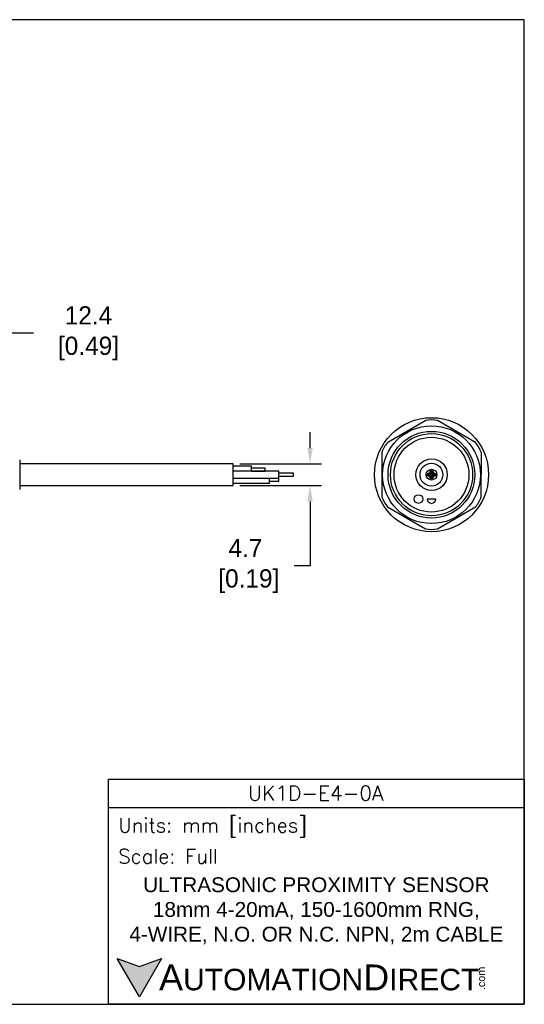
# Model space of a CAD drawing. Header units: inches. Extents: x 0 to 279, y 0 to 216.
# Tile 5 of 5: x 169 to 279, y 0 to 216. Entities that reach past the tile are written whole.
import ezdxf

# ---------------------------------------------------------------- set-up
doc = ezdxf.new("R2010")
doc.units = ezdxf.units.IN
doc.header["$LTSCALE"] = 10
doc.header["$MEASUREMENT"] = 0
doc.layers.add('DIM', color=140, linetype='Continuous')
doc.layers.add('Text', color=140, linetype='Continuous')
doc.styles.add('\\M+2ABAC\\M+2A6A11', font='txt')
doc.styles.add('ROMANS', font='romans.shx')
doc.dimstyles.get("Standard").update_dxf_attribs({"dimtxt": 4, "dimasz": 3.5, "dimexe": 2.5, "dimexo": 1.5, "dimgap": 1, "dimtad": 0, "dimtih": 1, "dimtoh": 1, "dimdec": 1, "dimzin": 0, "dimdsep": 46, "dimtxsty": 'Standard', "dimcen": 0, "dimadec": 0, "dimazin": 0, "dimtfac": 1, "dimtdec": 1, "dimtofl": 0, "dimtmove": 0, "dimatfit": 3, "dimfxl": 0, "dimtolj": 1, "dimtzin": 0, "dimarcsym": 0})

# ---------------------------------------------------------------- blocks, each defined once
blk = doc.blocks.new('*D5')
at = {"layer": 'Defpoints', "color": 0}
for p in [(153.46, 147.13), (165.85, 124.13), (153.46, 118.97)]:
    blk.add_point(p, dxfattribs=at)
at = {"layer": 'DIM', "color": 0, "lineweight": -2}
for p, q in [((153.46, 120.47), (153.46, 149.63)), ((165.85, 125.63), (165.85, 149.63)), ((162.35, 147.13), (156.96, 147.13)), ((171.84, 147.13), (165.85, 147.13))]:
    blk.add_line(p, q, dxfattribs=at)
at = {"layer": 'DIM', "color": 0}
for points in [[(156.96, 147.71), (156.96, 146.54), (153.46, 147.13)], [(162.35, 147.71), (162.35, 146.54), (165.85, 147.13)]]:
    blk.add_solid(points, dxfattribs=at)
at = {"layer": 'DIM', "color": 0, "insert": (183.17, 147.13), "char_height": 4, "attachment_point": 5}
blk.add_mtext('\\A1; 12.4\\P [0.49]', dxfattribs=at)
blk = doc.blocks.new('*D3')
at = {"layer": 'Defpoints', "color": 0}
for p in [(215.61, 118.48), (215.61, 113.78), (232.46, 113.78)]:
    blk.add_point(p, dxfattribs=at)
at = {"layer": 'DIM', "color": 0, "lineweight": -2}
for p, q in [((232.46, 121.98), (232.46, 125.48)), ((217.11, 118.48), (234.96, 118.48)), ((217.11, 113.78), (234.96, 113.78)), ((232.46, 110.28), (232.46, 96.12)), ((232.46, 96.12), (228.96, 96.12))]:
    blk.add_line(p, q, dxfattribs=at)
at = {"layer": 'DIM', "color": 0}
for points in [[(231.88, 121.98), (233.05, 121.98), (232.46, 118.48)], [(231.88, 110.28), (233.05, 110.28), (232.46, 113.78)]]:
    blk.add_solid(points, dxfattribs=at)
at = {"layer": 'DIM', "color": 0, "insert": (218.3, 96.12), "char_height": 4, "attachment_point": 5}
blk.add_mtext('\\A1;4.7\\P [0.19]', dxfattribs=at)

msp = doc.modelspace()

# ---------------------------------------------------------------- hatches: boundary and pattern name
at = {"layer": 'Text'}
msp.add_hatch(color=256, dxfattribs=at).paths.add_polyline_path([(199.93, 10.07), (195.08, 8.31), (190.23, 10.07), (195.08, 1.67)])

# ---------------------------------------------------------------- linework, layer by layer
for p, q in [((257.8, 127.98), (249.47, 123.2)), ((268.69, 123.17), (260.39, 127.98)), ((248.18, 120.95), (248.16, 111.35)), ((269.98, 111.32), (269.99, 120.92)), ((168.85, 119.38), (168.85, 112.89)), ((215.61, 118.48), (168.85, 118.48)), ((215.61, 113.78), (215.61, 118.48)), ((219.61, 117.98), (215.61, 117.98)), ((225.61, 116.88), (215.61, 116.88)), ((219.61, 116.88), (219.61, 117.98)), ((222.61, 117.58), (219.61, 117.58)), ((219.61, 116.89), (222.61, 116.89)), ((222.61, 116.89), (222.61, 117.58)), ((225.61, 115.38), (225.61, 116.88)), ((215.61, 115.38), (225.61, 115.38)), ((223.61, 114.28), (223.61, 115.38)), ((225.61, 115.33), (223.61, 115.33)), ((223.61, 114.73), (225.61, 114.73)), ((228.82, 116.43), (225.61, 116.43)), ((225.61, 115.83), (228.82, 115.83)), ((225.61, 114.73), (225.61, 115.33)), ((228.82, 115.83), (228.82, 116.43)), ((168.85, 113.78), (215.61, 113.78)), ((215.61, 114.28), (223.61, 114.28)), ((260, 110.8), (258.1, 110.8)), ((249.46, 109.1), (257.76, 104.29)), ((260.36, 104.29), (268.68, 109.07))]:
    msp.add_line(p, q)
for centre, radius in [((259.08, 116.13), 12.5), ((259.06, 116.13), 10.72), ((259.06, 116.13), 9.5), ((259.08, 116.13), 9), ((259.06, 116.13), 8.2), ((259.08, 116.13), 3.45), ((259.06, 116.13), 2.5), ((259.08, 116.13), 1.18), ((259.08, 116.68), 0.375), ((259.08, 116.68), 0.15), ((258.53, 116.13), 0.375), ((258.53, 116.13), 0.172), ((259.08, 115.58), 0.375), ((259.08, 115.58), 0.15), ((259.63, 116.13), 0.375), ((259.63, 116.13), 0.15), ((256.22, 110.8), 0.95)]:
    msp.add_circle(centre, radius)
for centre, radius, start, end in [((259.1, 122.47), 5.66, 76.7986, 103.2975), ((253.6, 119.32), 5.66, 136.7986, 163.2975), ((264.57, 119.28), 5.66, 16.7986, 43.2975), ((253.58, 112.98), 5.66, 196.7986, 223.2975), ((259.05, 110.8), 0.95, 180, 0), ((264.55, 112.95), 5.66, 316.7986, 343.2975), ((259.06, 109.8), 5.66, 256.7986, 283.2975)]:
    msp.add_arc(centre, radius, start, end)
at = {"layer": 'Defpoints'}
msp.add_lwpolyline([(279.4, 215.9), (0, 215.9), (0, 0), (279.4, 0)], close=True, dxfattribs=at)
at = {"layer": 'Text'}
msp.add_line((188.28, 43.12), (279.4, 43.12), dxfattribs=at)
for points in [[(188.28, 0), (188.28, 49.4), (279.4, 49.4), (279.4, 0)], [(199.93, 10.07), (195.08, 1.67), (190.23, 10.07), (195.08, 8.31)]]:
    msp.add_lwpolyline(points, close=True, dxfattribs=at)

# ---------------------------------------------------------------- texts
at = {"layer": 'Text', "linetype": 'Continuous', "insert": (233.7, 46.3), "char_height": 3.248, "width": 61.1425, "attachment_point": 5, "style": 'ROMANS'}
msp.add_mtext('UK1D-E4-0A', dxfattribs=at)
at = {"layer": 'Text', "attachment_point": 4}
for s, insert, char_height, width, style in [(' Units: mm [inches]', (188.28, 38.75), 3.1404, 91.118, 'ROMANS'), (' Scale: Full', (188.28, 32.47), 3.1404, 91.118, 'ROMANS'), ('{\\fArial|b0|i0|c0|p34;     \\H1.2x;A\\H0.8333x;UTOMATION\\H1.2x;D\\H0.8333x;IRECT}', (190.23, 5.87), 4.7106, 79.7962, '\\M+2ABAC\\M+2A6A11')]:
    msp.add_mtext(s, dxfattribs=dict(at, insert=insert, char_height=char_height, width=width, style=style))
at = {"layer": 'Text', "linetype": 'Continuous', "insert": (233.84, 20.5), "char_height": 3.2482, "width": 93.3046, "attachment_point": 5}
msp.add_mtext('{\\fArial|b0|i0|c0|p34;ULTRASONIC PROXIMITY SENSOR\\P18mm 4-20mA, 150-1600mm RNG,  \\P4-WIRE, N.O. OR N.C. NPN, 2m CABLE}', dxfattribs=at)
at = {"layer": 'Text', "insert": (269.12, 3.11), "char_height": 1.6958, "width": 5.0253, "attachment_point": 1, "rotation": 90, "style": '\\M+2ABAC\\M+2A6A11'}
msp.add_mtext('{\\fArial|b0|i0|c0|p34;.com}', dxfattribs=at)

# ---------------------------------------------------------------- dimensions: what is measured, and where the dimension line sits
at = {"layer": 'DIM'}
dim = msp.add_linear_dim(base=(153.46, 147.13), p1=(165.85, 124.13), p2=(153.46, 118.97), angle=180, text=' <>', dimstyle='Standard', override={"dimpost": '\\X', "dimtmove": 1}, dxfattribs=at)
dim.commit()
dim.dimension.update_dxf_attribs({"geometry": '*D5', "text_midpoint": (183.17, 151.77), "dimtype": 160})
dim = msp.add_linear_dim(base=(232.46, 113.78), p1=(215.61, 118.48), p2=(215.61, 113.78), angle=90, dimstyle='Standard', override={"dimpost": '\\X'}, dxfattribs=at)
dim.commit()
dim.dimension.update_dxf_attribs({"geometry": '*D3', "text_midpoint": (218.3, 96.12), "dimtype": 160})

doc.saveas('drawing.dxf')
